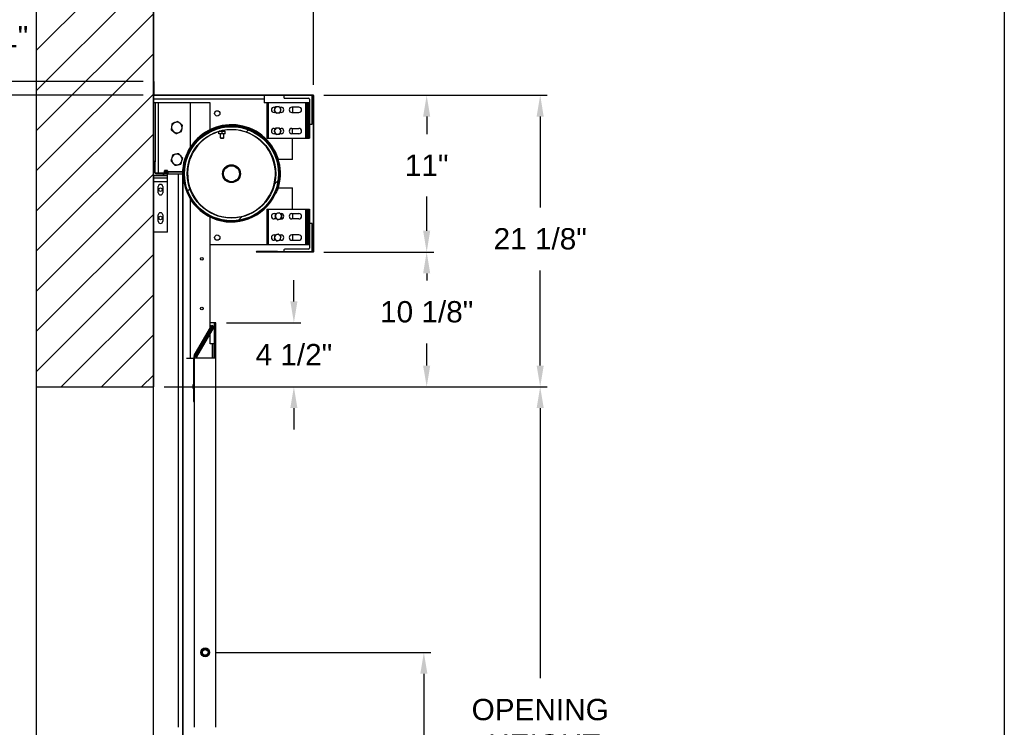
# Model space of a CAD drawing. Header units: inches. Extents: x 170 to 312, y 215 to 248.
# Tile 123 of 256: x 209.39 to 213.72, y 221.92 to 225.03. Entities that reach past the tile are written whole.
import ezdxf

# ---------------------------------------------------------------- set-up
doc = ezdxf.new("R2010")
doc.units = ezdxf.units.IN
doc.header["$LTSCALE"] = 0.25
doc.header["$MEASUREMENT"] = 0
doc.layers.add('ANNOTATIONS', color=1, linetype='Continuous')
doc.layers.add('STANDARD MOTOR RH', color=7, linetype='Continuous')
doc.styles.add('ARIAL', font='arial.ttf', dxfattribs={"height": 0.09375})
doc.dimstyles.new('STANDARD$0', dxfattribs={"dimtxt": 0.09375, "dimasz": 0.09375, "dimexe": 0.03125, "dimexo": 0.046875, "dimgap": 0.09, "dimtad": 0, "dimtih": 1, "dimtoh": 1, "dimdec": 4, "dimzin": 0, "dimdsep": 46, "dimtxsty": 'ARIAL', "dimcen": 0.09, "dimadec": 0, "dimazin": 0, "dimtfac": 1, "dimtdec": 4, "dimtofl": 0, "dimtmove": 0, "dimatfit": 1, "dimfxl": 1, "dimtolj": 1, "dimtzin": 0, "dimarcsym": 0})
pattern_1 = [(45, (204.12695, 207.31898), (-0.265165, 0.265165), []), (45, (204.30373, 207.31898), (-0.265165, 0.265165), [])]

# ---------------------------------------------------------------- blocks, each defined once
blk = doc.blocks.new('*D52')
at = {"layer": 'ANNOTATIONS', "color": 0, "lineweight": -2, "transparency": 16777216}
for p, q in [((210.7254, 224.6991), (211.2099, 224.6991)), ((211.1787, 224.6053), (211.1787, 224.5283)), ((211.1787, 224.1024), (211.1787, 224.2541)), ((210.7254, 224.0086), (211.2099, 224.0086))]:
    blk.add_line(p, q, dxfattribs=at)
at = {"layer": 'ANNOTATIONS', "color": 0, "transparency": 16777216}
for points in [[(211.163, 224.6053), (211.1943, 224.6053), (211.1787, 224.6991)], [(211.163, 224.1024), (211.1943, 224.1024), (211.1787, 224.0086)]]:
    blk.add_solid(points, dxfattribs=at)
at = {"layer": 'defpoints', "color": 0, "transparency": 16777216}
for p in [(210.6786, 224.6991), (211.1787, 224.6991), (210.6786, 224.0086)]:
    blk.add_point(p, dxfattribs=at)
at = {"layer": 'ANNOTATIONS', "color": 0, "transparency": 16777216, "insert": (211.1787, 224.3912), "char_height": 0.09375, "attachment_point": 5, "style": 'ARIAL'}
blk.add_mtext('\\A1;11"', dxfattribs=at)
blk = doc.blocks.new('*D53')
at = {"layer": 'ANNOTATIONS', "color": 0, "lineweight": -2, "transparency": 16777216}
for p, q in [((209.9754, 224.7445), (209.9754, 225.3378)), ((210.68, 224.7445), (210.68, 225.3378)), ((209.8817, 225.3066), (209.7879, 225.3066)), ((210.7738, 225.3066), (210.8675, 225.3066))]:
    blk.add_line(p, q, dxfattribs=at)
at = {"layer": 'ANNOTATIONS', "color": 0, "transparency": 16777216}
for points in [[(209.8817, 225.3222), (209.8817, 225.2909), (209.9754, 225.3066)], [(210.7738, 225.3222), (210.7738, 225.2909), (210.68, 225.3066)]]:
    blk.add_solid(points, dxfattribs=at)
at = {"layer": 'defpoints', "color": 0, "transparency": 16777216}
for p in [(209.9754, 225.3066), (209.9754, 224.6976), (210.68, 224.6976)]:
    blk.add_point(p, dxfattribs=at)
at = {"layer": 'ANNOTATIONS', "color": 0, "transparency": 16777216, "insert": (210.3291, 225.3066), "char_height": 0.09375, "attachment_point": 5, "style": 'ARIAL'}
blk.add_mtext('\\A1;11 1/4"', dxfattribs=at)
blk = doc.blocks.new('*D42')
at = {"layer": 'ANNOTATIONS', "color": 0, "lineweight": -2, "transparency": 16777216}
for p, q in [((210.594, 223.7914), (210.594, 223.8851)), ((210.2973, 223.6976), (210.6252, 223.6976)), ((210.0223, 223.4151), (210.6252, 223.4151)), ((210.594, 223.3214), (210.594, 223.2276))]:
    blk.add_line(p, q, dxfattribs=at)
at = {"layer": 'ANNOTATIONS', "color": 0, "transparency": 16777216}
for points in [[(210.5783, 223.7914), (210.6096, 223.7914), (210.594, 223.6976)], [(210.5783, 223.3214), (210.6096, 223.3214), (210.594, 223.4151)]]:
    blk.add_solid(points, dxfattribs=at)
at = {"layer": 'defpoints', "color": 0, "transparency": 16777216}
for p in [(210.2504, 223.6976), (210.594, 223.6976), (209.9754, 223.4151)]:
    blk.add_point(p, dxfattribs=at)
at = {"layer": 'ANNOTATIONS', "color": 0, "transparency": 16777216, "insert": (210.594, 223.5564), "char_height": 0.09375, "attachment_point": 5, "style": 'ARIAL'}
blk.add_mtext('\\A1;4 1/2"', dxfattribs=at)
blk = doc.blocks.new('*D43')
at = {"layer": 'ANNOTATIONS', "color": 0, "lineweight": -2, "transparency": 16777216}
for p, q in [((210.7254, 224.0086), (211.2099, 224.0086)), ((211.1787, 223.9149), (211.1787, 223.8837)), ((211.1787, 223.5089), (211.1787, 223.6067)), ((210.0223, 223.4151), (211.2099, 223.4151))]:
    blk.add_line(p, q, dxfattribs=at)
at = {"layer": 'ANNOTATIONS', "color": 0, "transparency": 16777216}
for points in [[(211.163, 223.9149), (211.1943, 223.9149), (211.1787, 224.0086)], [(211.163, 223.5089), (211.1943, 223.5089), (211.1787, 223.4151)]]:
    blk.add_solid(points, dxfattribs=at)
at = {"layer": 'defpoints', "color": 0, "transparency": 16777216}
for p in [(210.6786, 224.0086), (209.9754, 223.4151), (211.1787, 223.4151)]:
    blk.add_point(p, dxfattribs=at)
at = {"layer": 'ANNOTATIONS', "color": 0, "transparency": 16777216, "insert": (211.1787, 223.7452), "char_height": 0.09375, "attachment_point": 5, "style": 'ARIAL'}
blk.add_mtext('\\A1;10 1/8"', dxfattribs=at)
blk = doc.blocks.new('*D45')
at = {"layer": 'ANNOTATIONS', "color": 0, "lineweight": -2, "transparency": 16777216}
for p, q in [((210.2504, 222.2456), (211.1976, 222.2456)), ((211.1663, 222.1518), (211.1663, 221.5545)), ((211.1663, 220.5089), (211.1663, 221.1208)), ((210.5326, 220.4151), (211.1976, 220.4151))]:
    blk.add_line(p, q, dxfattribs=at)
at = {"layer": 'ANNOTATIONS', "color": 0, "transparency": 16777216}
for points in [[(211.1507, 222.1518), (211.1819, 222.1518), (211.1663, 222.2456)], [(211.1507, 220.5089), (211.1819, 220.5089), (211.1663, 220.4151)]]:
    blk.add_solid(points, dxfattribs=at)
at = {"layer": 'defpoints', "color": 0, "transparency": 16777216}
for p in [(210.2036, 222.2456), (211.1663, 222.2456), (210.4857, 220.4151)]:
    blk.add_point(p, dxfattribs=at)
at = {"layer": 'ANNOTATIONS', "color": 0, "transparency": 16777216, "insert": (211.1663, 221.3377), "char_height": 0.09375, "attachment_point": 5, "style": 'ARIAL'}
blk.add_mtext('\\A1;50"-55"\\PPHOTOEYE', dxfattribs=at)
blk = doc.blocks.new('*D38')
at = {"layer": 'ANNOTATIONS', "color": 0, "lineweight": -2, "transparency": 16777216}
for p, q in [((210.7254, 224.6991), (211.7097, 224.6991)), ((211.6785, 224.6053), (211.6785, 224.205)), ((211.6785, 223.5089), (211.6785, 223.928)), ((210.0223, 223.4151), (211.7097, 223.4151))]:
    blk.add_line(p, q, dxfattribs=at)
at = {"layer": 'ANNOTATIONS', "color": 0, "transparency": 16777216}
for points in [[(211.6628, 224.6053), (211.6941, 224.6053), (211.6785, 224.6991)], [(211.6628, 223.5089), (211.6941, 223.5089), (211.6785, 223.4151)]]:
    blk.add_solid(points, dxfattribs=at)
at = {"layer": 'defpoints', "color": 0, "transparency": 16777216}
for p in [(210.6786, 224.6991), (211.6785, 224.6991), (209.9754, 223.4151)]:
    blk.add_point(p, dxfattribs=at)
at = {"layer": 'ANNOTATIONS', "color": 0, "transparency": 16777216, "insert": (211.6785, 224.0665), "char_height": 0.09375, "attachment_point": 5, "style": 'ARIAL'}
blk.add_mtext('\\A1;21 1/8"', dxfattribs=at)
blk = doc.blocks.new('*D39')
at = {"layer": 'ANNOTATIONS', "color": 0, "lineweight": -2, "transparency": 16777216}
for p, q in [((209.1316, 224.8539), (209.1316, 224.9569)), ((209.1316, 224.9569), (209.2254, 224.9569)), ((209.9302, 224.7601), (209.1004, 224.7601)), ((209.93, 224.6991), (209.1004, 224.6991)), ((209.1316, 224.6053), (209.1316, 224.5116))]:
    blk.add_line(p, q, dxfattribs=at)
at = {"layer": 'ANNOTATIONS', "color": 0, "transparency": 16777216}
for points in [[(209.116, 224.8539), (209.1472, 224.8539), (209.1316, 224.7601)], [(209.116, 224.6053), (209.1472, 224.6053), (209.1316, 224.6991)]]:
    blk.add_solid(points, dxfattribs=at)
at = {"layer": 'defpoints', "color": 0, "transparency": 16777216}
for p in [(209.977, 224.7601), (209.1316, 224.6991), (209.9769, 224.6991)]:
    blk.add_point(p, dxfattribs=at)
at = {"layer": 'ANNOTATIONS', "color": 0, "transparency": 16777216, "insert": (209.3648, 224.9569), "char_height": 0.09375, "attachment_point": 5, "style": 'ARIAL'}
blk.add_mtext('\\A1;1"', dxfattribs=at)
blk = doc.blocks.new('*D57')
at = {"layer": 'ANNOTATIONS', "color": 0, "lineweight": -2, "transparency": 16777216}
for p, q in [((210.0692, 223.4151), (211.7097, 223.4151)), ((211.6785, 223.3214), (211.6785, 222.1325)), ((211.6785, 220.5089), (211.6785, 221.6977)), ((210.5795, 220.4151), (211.7097, 220.4151))]:
    blk.add_line(p, q, dxfattribs=at)
at = {"layer": 'ANNOTATIONS', "color": 0, "transparency": 16777216}
for points in [[(211.6628, 223.3214), (211.6941, 223.3214), (211.6785, 223.4151)], [(211.6628, 220.5089), (211.6941, 220.5089), (211.6785, 220.4151)]]:
    blk.add_solid(points, dxfattribs=at)
at = {"layer": 'defpoints', "color": 0, "transparency": 16777216}
for p in [(210.0223, 223.4151), (211.6785, 223.4151), (210.5326, 220.4151)]:
    blk.add_point(p, dxfattribs=at)
at = {"layer": 'ANNOTATIONS', "color": 0, "transparency": 16777216, "insert": (211.6785, 221.9151), "char_height": 0.09375, "attachment_point": 5, "style": 'ARIAL'}
blk.add_mtext('\\A1;OPENING\\P HEIGHT', dxfattribs=at)

msp = doc.modelspace()

# ---------------------------------------------------------------- hatches: boundary and pattern name
at = {"layer": 'STANDARD MOTOR RH'}
h = msp.add_hatch(dxfattribs=at)
h.set_pattern_fill('ANSI31', color=256, style=0)
h.set_pattern_definition([(45, (25.23103, 14.50444), (-0.08838835, 0.08838835), [])])
edge = h.paths.add_edge_path()
edge.add_line((209.45982, 226.02602), (209.45982, 223.41511))
edge.add_line((209.45982, 223.41511), (209.97545, 223.41511))
edge.add_line((209.97545, 226.02602), (209.97545, 223.41511))
edge = h.paths.add_edge_path()
edge.add_line((209.41344, 226.02602), (209.70054, 226.02602))
edge.add_line((209.70054, 226.02602), (209.70054, 225.95732))
edge.add_line((209.70054, 225.95732), (209.73895, 226.09068))
edge.add_line((209.73895, 226.09068), (209.73895, 226.02602))
edge.add_line((209.73895, 226.02602), (210.03415, 226.02602))
h = msp.add_hatch(dxfattribs=at)
h.set_pattern_fill('ANSI32', color=256, style=0)
h.set_pattern_definition(pattern_1)
edge = h.paths.add_edge_path(flags=0)
edge.add_line((209.97717, 224.75851), (209.97717, 224.70543))
edge.add_line((209.97717, 224.70543), (209.97864, 224.70543))
edge.add_line((209.97864, 224.70543), (209.97864, 224.75851))
edge.add_arc((209.97705, 224.75851), 0.0016, 0, 180)
edge.add_line((209.97545, 224.75851), (209.97545, 224.69909))
edge.add_arc((209.97692, 224.69909), 0.00147, 180, 270)
edge.add_line((209.97692, 224.69761), (210.67857, 224.69761))
edge.add_line((210.67857, 224.69761), (210.67857, 224.01011))
edge.add_line((210.67857, 224.01011), (210.43017, 224.01011))
edge.add_arc((210.43017, 224.01024), 0.000123, 90, 270, ccw=False)
edge.add_line((210.43017, 224.01036), (210.52232, 224.01036))
edge.add_line((210.52232, 224.01036), (210.52232, 224.01183))
edge.add_line((210.52232, 224.01183), (210.43017, 224.01183))
edge.add_arc((210.43017, 224.01024), 0.0016, 90, 270)
edge.add_line((210.43017, 224.00864), (210.67857, 224.00864))
edge.add_arc((210.67857, 224.01011), 0.00147, 270, 360)
edge.add_line((210.68005, 224.01011), (210.68005, 224.69761))
edge.add_arc((210.67857, 224.69761), 0.00147, 0, 90)
edge.add_line((210.67857, 224.69909), (209.97692, 224.69909))
edge.add_line((209.97692, 224.69909), (209.97692, 224.75851))
edge.add_arc((209.97705, 224.75851), 0.000123, 0, 180, ccw=False)
h = msp.add_hatch(dxfattribs=at)
h.set_pattern_fill('ANSI32', color=256, style=0)
h.set_pattern_definition(pattern_1)
edge = h.paths.add_edge_path(flags=0)
edge.add_arc((210.3192, 224.35386), 0.20703, 0, 360)
edge = h.paths.add_edge_path(flags=0)
edge.add_arc((210.3192, 224.35386), 0.19531, 0, 360)
h = msp.add_hatch(dxfattribs=at)
h.set_pattern_fill('ANSI32', color=256, style=0)
h.set_pattern_definition(pattern_1)
edge = h.paths.add_edge_path(flags=0)
edge.add_line((209.97545, 224.40855), (209.97545, 224.34605))
edge.add_line((209.97545, 224.34605), (210.03795, 224.34605))
edge.add_line((210.03795, 224.34605), (210.03795, 224.34996))
edge.add_arc((210.03404, 224.34996), 0.00391, 0, 90)
edge.add_line((210.03404, 224.35386), (209.98717, 224.35386))
edge.add_arc((209.98717, 224.35777), 0.00391, 180, 270, ccw=False)
edge.add_line((209.98326, 224.35777), (209.98326, 224.40464))
edge.add_arc((209.97935, 224.40464), 0.00391, 0, 90)
edge.add_line((209.97935, 224.40855), (209.97545, 224.40855))
h = msp.add_hatch(dxfattribs=at)
h.set_pattern_fill('ANSI38', color=256, style=0)
h.set_pattern_definition([(45, (204.12695, 207.31898), (-0.08838835, 0.08838835), []), (135, (204.12695, 207.31898), (-0.265165, 0.08838835), [0.3125, -0.1875])])
edge = h.paths.add_edge_path(flags=0)
edge.add_arc((210.0267, 224.36511), 0.000313, 90, 180, ccw=False)
edge.add_line((210.0267, 224.36543), (210.03482, 224.36543))
edge.add_arc((210.03482, 224.36511), 0.000313, 0, 90, ccw=False)
edge.add_line((210.03514, 224.36511), (210.03514, 224.36386))
edge.add_arc((210.03545, 224.36386), 0.000313, 180, 270)
edge.add_line((210.03545, 224.36355), (210.03764, 224.36355))
edge.add_arc((210.03764, 224.36386), 0.000313, 270, 360)
edge.add_line((210.03795, 224.36386), (210.03795, 224.36793))
edge.add_arc((210.03764, 224.36793), 0.000313, 0, 90)
edge.add_line((210.03764, 224.36824), (210.02389, 224.36824))
edge.add_arc((210.02389, 224.36793), 0.000313, 90, 180)
edge.add_line((210.02357, 224.36793), (210.02357, 224.35699))
edge.add_arc((210.02326, 224.35699), 0.000313, 270, 360, ccw=False)
edge.add_line((210.02326, 224.35668), (209.98514, 224.35668))
edge.add_arc((209.98514, 224.35636), 0.000313, 90, 180)
edge.add_line((209.98482, 224.35636), (209.98482, 224.35418))
edge.add_arc((209.98514, 224.35418), 0.000313, 180, 270)
edge.add_line((209.98514, 224.35386), (210.03764, 224.35386))
edge.add_arc((210.03764, 224.35418), 0.000313, 270, 360)
edge.add_line((210.03795, 224.35418), (210.03795, 224.35824))
edge.add_arc((210.03764, 224.35824), 0.000313, 0, 90)
edge.add_line((210.03764, 224.35855), (210.03545, 224.35855))
edge.add_arc((210.03545, 224.35824), 0.000313, 90, 180)
edge.add_line((210.03514, 224.35824), (210.03514, 224.35699))
edge.add_arc((210.03482, 224.35699), 0.000313, 270, 360, ccw=False)
edge.add_line((210.03482, 224.35668), (210.0267, 224.35668))
edge.add_arc((210.0267, 224.35699), 0.000313, 180, 270, ccw=False)
edge.add_line((210.02639, 224.35699), (210.02639, 224.36511))
h = msp.add_hatch(dxfattribs=at)
h.set_pattern_fill('ANSI31', color=256, style=0)
h.set_pattern_definition([(45, (204.12695, 207.31898), (-0.08838835, 0.08838835), [])])
edge = h.paths.add_edge_path(flags=0)
edge.add_line((210.10241, 224.36068), (210.02639, 224.36084))
edge.add_line((210.02639, 224.36084), (210.02639, 224.36122))
edge.add_line((210.02639, 224.36122), (210.10241, 224.36106))
edge.add_line((210.10241, 224.36106), (210.10241, 224.36106))
edge.add_line((210.10241, 224.36106), (210.02639, 224.36123))
edge.add_line((210.02639, 224.36123), (210.02639, 224.36142))
edge.add_line((210.02639, 224.36142), (210.10242, 224.36139))
edge.add_line((210.10242, 224.36139), (210.10242, 224.3614))
edge.add_line((210.10242, 224.3614), (210.02639, 224.36143))
edge.add_line((210.02639, 224.36143), (210.02639, 224.36165))
edge.add_line((210.02639, 224.36165), (210.10242, 224.36179))
edge.add_line((210.10242, 224.36179), (210.10242, 224.3618))
edge.add_line((210.10242, 224.3618), (210.02639, 224.36166))
edge.add_line((210.02639, 224.36166), (210.02639, 224.36192))
edge.add_line((210.02639, 224.36192), (210.10242, 224.36227))
edge.add_line((210.10242, 224.36227), (210.10242, 224.36227))
edge.add_line((210.10242, 224.36227), (210.02639, 224.36192))
edge.add_line((210.02639, 224.36192), (210.0264, 224.36536))
edge.add_line((210.0264, 224.36536), (210.03992, 224.3637))
edge.add_line((210.03992, 224.3637), (210.04015, 224.36557))
edge.add_line((210.04015, 224.36557), (210.02523, 224.36739))
edge.add_arc((210.02515, 224.36677), 0.000625, 83.03379, 179.87656)
edge.add_line((210.02453, 224.36677), (210.0245, 224.35568))
edge.add_arc((210.02513, 224.35568), 0.000625, 179.87656, 276.71933)
edge.add_line((210.0252, 224.35506), (210.04013, 224.35682))
edge.add_line((210.04013, 224.35682), (210.03991, 224.35868))
edge.add_line((210.03991, 224.35868), (210.02638, 224.35708))
edge.add_line((210.02638, 224.35708), (210.02639, 224.36018))
edge.add_line((210.02639, 224.36018), (210.10241, 224.35983))
edge.add_line((210.10241, 224.35983), (210.10241, 224.35984))
edge.add_line((210.10241, 224.35984), (210.02639, 224.36018))
edge.add_line((210.02639, 224.36018), (210.02639, 224.36038))
edge.add_line((210.02639, 224.36038), (210.10241, 224.36022))
edge.add_line((210.10241, 224.36022), (210.10241, 224.36022))
edge.add_line((210.10241, 224.36022), (210.02639, 224.36039))
edge.add_line((210.02639, 224.36039), (210.02639, 224.36084))
edge.add_line((210.02639, 224.36084), (210.10241, 224.36067))
edge.add_line((210.10241, 224.36067), (210.10241, 224.36068))

# ---------------------------------------------------------------- linework, layer by layer
at = {"layer": 'ANNOTATIONS', "transparency": 16777216}
msp.add_line((210.02232, 223.41511), (211.70971, 223.41511), dxfattribs=at)
at = {"layer": 'defpoints'}
msp.add_lwpolyline([(213.72204, 214.75854), (194.25216, 214.75854), (194.25216, 227.49365), (213.72204, 227.49365)], close=True, dxfattribs=at)
at = {"layer": 'STANDARD MOTOR RH'}
for p, q in [((209.45982, 226.02602), (209.45982, 220.41511)), ((209.45982, 226.02602), (209.45982, 223.41511)), ((209.97545, 220.41511), (209.97545, 226.02602)), ((209.97545, 226.02602), (209.97545, 223.41511)), ((209.97692, 224.75851), (209.97692, 224.69909)), ((209.97717, 224.70543), (209.97717, 224.75851)), ((209.97864, 224.70543), (209.97864, 224.75851)), ((209.97717, 224.70543), (209.97864, 224.70543)), ((210.67857, 224.69761), (209.97545, 224.69761)), ((210.46295, 224.68199), (209.97545, 224.68199)), ((210.22501, 224.66636), (209.97545, 224.66636)), ((210.68005, 224.69909), (209.97602, 224.69909)), ((209.98289, 224.66636), (209.98289, 224.40631)), ((209.99851, 224.35668), (209.99851, 224.66636)), ((210.13914, 224.4727), (210.13914, 224.66636)), ((210.22501, 224.54796), (210.22501, 224.66636)), ((210.46295, 224.69761), (210.46295, 224.66636)), ((210.66295, 224.66636), (210.46295, 224.66636)), ((210.47545, 224.66636), (210.47545, 224.51011)), ((210.48131, 224.66636), (210.48131, 224.51011)), ((210.54967, 224.69761), (210.54967, 224.6898)), ((210.55357, 224.68589), (210.65904, 224.68589)), ((210.64537, 224.66636), (210.64537, 224.51011)), ((210.65123, 224.66636), (210.65123, 224.51011)), ((210.65709, 224.66636), (210.65709, 224.51011)), ((210.66295, 224.68199), (210.66295, 224.51011)), ((210.67467, 224.57261), (210.67467, 224.69761)), ((210.67857, 224.69761), (210.67857, 224.01011)), ((210.68005, 224.69761), (210.68005, 224.01011)), ((210.5067, 224.64683), (210.51249, 224.64683)), ((210.51397, 224.62339), (210.5067, 224.62339)), ((210.51292, 224.64782), (210.50977, 224.64057)), ((210.5106, 224.64249), (210.5106, 224.64683)), ((210.51602, 224.62062), (210.52387, 224.62151)), ((210.52863, 224.64961), (210.52078, 224.64871)), ((210.53068, 224.64683), (210.53795, 224.64683)), ((210.53404, 224.64413), (210.53166, 224.64551)), ((210.53172, 224.62241), (210.53487, 224.62965)), ((210.53795, 224.62339), (210.53215, 224.62339)), ((210.53404, 224.64683), (210.53404, 224.64229)), ((210.61607, 224.64683), (210.58482, 224.64683)), ((210.58482, 224.62339), (210.61607, 224.62339)), ((210.58795, 224.64683), (210.58795, 224.62339)), ((210.66685, 224.57261), (210.67467, 224.57261)), ((210.22501, 224.54448), (210.22501, 224.54522)), ((210.22501, 224.54099), (210.22501, 224.54173)), ((210.26391, 224.54017), (210.27076, 224.54139)), ((210.26391, 224.52964), (210.26391, 224.54017)), ((210.29129, 224.52964), (210.26391, 224.52964)), ((210.29129, 224.54139), (210.26462, 224.54139)), ((210.26979, 224.52964), (210.26979, 224.51197)), ((210.2776, 224.54017), (210.28444, 224.54139)), ((210.2776, 224.52964), (210.2776, 224.54017)), ((210.28541, 224.51197), (210.28541, 224.52964)), ((210.29129, 224.52964), (210.29129, 224.54017)), ((210.31118, 224.549), (210.31118, 224.54901)), ((210.50656, 224.54028), (210.51097, 224.53372)), ((210.5067, 224.55308), (210.51282, 224.55308)), ((210.51371, 224.52964), (210.5067, 224.52964)), ((210.51538, 224.52717), (210.52326, 224.52771)), ((210.52927, 224.55556), (210.52139, 224.55502)), ((210.53094, 224.55308), (210.53795, 224.55308)), ((210.53795, 224.52964), (210.53183, 224.52964)), ((210.53809, 224.54244), (210.53368, 224.549)), ((210.58482, 224.55308), (210.61607, 224.55308)), ((210.61607, 224.52964), (210.58482, 224.52964)), ((210.58795, 224.52964), (210.58795, 224.55308)), ((210.22501, 224.52275), (210.22501, 224.52496)), ((210.26979, 224.51197), (210.27165, 224.51011)), ((210.26979, 224.51197), (210.28541, 224.51197)), ((210.27165, 224.51011), (210.28355, 224.51011)), ((210.28355, 224.51011), (210.28541, 224.51197)), ((210.47545, 224.51011), (210.66295, 224.51011)), ((210.58795, 224.41636), (210.58795, 224.51011)), ((210.13914, 224.46693), (210.13914, 224.46817)), ((210.13914, 224.46093), (210.13914, 224.46223)), ((209.97935, 224.40855), (209.97545, 224.40855)), ((209.98326, 224.35777), (209.98326, 224.40464)), ((210.13914, 224.42437), (210.13914, 224.42952)), ((210.50424, 224.41636), (210.50219, 224.41636)), ((210.51985, 224.41636), (210.51915, 224.41636)), ((210.52312, 224.41636), (210.52242, 224.41636)), ((210.58795, 224.41636), (210.52569, 224.41636)), ((209.98482, 224.35636), (209.98482, 224.35418)), ((210.02326, 224.35668), (209.98514, 224.35668)), ((210.02357, 224.36793), (210.02357, 224.35699)), ((210.03764, 224.36824), (210.02389, 224.36824)), ((210.0245, 224.35568), (210.02453, 224.36677)), ((210.04013, 224.35682), (210.0252, 224.35506)), ((210.02523, 224.36739), (210.04015, 224.36557)), ((210.02638, 224.35708), (210.02639, 224.36018)), ((210.03991, 224.35868), (210.02638, 224.35708)), ((210.02639, 224.36192), (210.0264, 224.36536)), ((210.02639, 224.36511), (210.02639, 224.35699)), ((210.10242, 224.36227), (210.02639, 224.36192)), ((210.10242, 224.36227), (210.02639, 224.36192)), ((210.02639, 224.36166), (210.02639, 224.36192)), ((210.10242, 224.3618), (210.02639, 224.36166)), ((210.10242, 224.36179), (210.02639, 224.36165)), ((210.02639, 224.36143), (210.02639, 224.36165)), ((210.10242, 224.3614), (210.02639, 224.36143)), ((210.10242, 224.36139), (210.02639, 224.36142)), ((210.02639, 224.36123), (210.02639, 224.36142)), ((210.10241, 224.36106), (210.02639, 224.36123)), ((210.10241, 224.36106), (210.02639, 224.36122)), ((210.02639, 224.36084), (210.02639, 224.36122)), ((210.10241, 224.36067), (210.02639, 224.36084)), ((210.02639, 224.36039), (210.02639, 224.36084)), ((210.10241, 224.36068), (210.02639, 224.36084)), ((210.10241, 224.36022), (210.02639, 224.36039)), ((210.10241, 224.36022), (210.02639, 224.36038)), ((210.02639, 224.36018), (210.02639, 224.36038)), ((210.10241, 224.35984), (210.02639, 224.36018)), ((210.10241, 224.35983), (210.02639, 224.36018)), ((210.0264, 224.36536), (210.03992, 224.3637)), ((210.03482, 224.36543), (210.0267, 224.36543)), ((210.0267, 224.35668), (210.03482, 224.35668)), ((210.03514, 224.36386), (210.03514, 224.36511)), ((210.03514, 224.35699), (210.03514, 224.35824)), ((210.03764, 224.36355), (210.03545, 224.36355)), ((210.03545, 224.35855), (210.03764, 224.35855)), ((210.03795, 224.36386), (210.03795, 224.36793)), ((210.03795, 224.35418), (210.03795, 224.35824)), ((210.04013, 224.35682), (210.03991, 224.35868)), ((210.03992, 224.3637), (210.04015, 224.36557)), ((210.10241, 224.36106), (210.10241, 224.36106)), ((210.10241, 224.36068), (210.10241, 224.36067)), ((210.10241, 224.36022), (210.10241, 224.36022)), ((210.10241, 224.35984), (210.10241, 224.35983)), ((210.10242, 224.36227), (210.10242, 224.36227)), ((210.10242, 224.3618), (210.10242, 224.36179)), ((210.10242, 224.3614), (210.10242, 224.36139)), ((209.97545, 224.34605), (210.03795, 224.34605)), ((210.03795, 224.33433), (209.97545, 224.33433)), ((210.03795, 224.31871), (209.97545, 224.31871)), ((209.98514, 224.35386), (210.10346, 224.35386)), ((210.03795, 224.09605), (210.03795, 224.34996)), ((210.08482, 224.35386), (210.08482, 221.91636)), ((210.10346, 224.35386), (210.10346, 220.71315)), ((210.10592, 220.71315), (210.10592, 224.35386)), ((210.10592, 224.35386), (210.10658, 224.35386)), ((210.10904, 224.35386), (210.10971, 224.35386)), ((210.12389, 224.35386), (210.12582, 224.35386)), ((209.99693, 224.26988), (209.99693, 224.29722)), ((210.01414, 224.28594), (210.01414, 224.28116)), ((210.01646, 224.29722), (210.01646, 224.26988)), ((210.13906, 224.27839), (210.13906, 224.28356)), ((210.13914, 224.2782), (210.13914, 224.28335)), ((210.50219, 224.29136), (210.50424, 224.29136)), ((210.51425, 224.28446), (210.51657, 224.28363)), ((210.51915, 224.29136), (210.51985, 224.29136)), ((210.52242, 224.29136), (210.52312, 224.29136)), ((210.52569, 224.29136), (210.58795, 224.29136)), ((210.58795, 224.19761), (210.58795, 224.29136)), ((210.13906, 224.24563), (210.13906, 224.24692)), ((210.13906, 223.54136), (210.13906, 224.24092)), ((210.13914, 224.2455), (210.13914, 224.24679)), ((210.13914, 224.02574), (210.13914, 224.2408)), ((210.22501, 224.18276), (210.22501, 224.18498)), ((210.47545, 224.19761), (210.47545, 224.04136)), ((210.47545, 224.19761), (210.66295, 224.19761)), ((210.48131, 224.19761), (210.48131, 224.04136)), ((210.53037, 224.18161), (210.52273, 224.1796)), ((210.64537, 224.19761), (210.64537, 224.04136)), ((210.65123, 224.19761), (210.65123, 224.04136)), ((210.65709, 224.19761), (210.65709, 224.04136)), ((210.66295, 224.19761), (210.66295, 224.02574)), ((209.99693, 224.14488), (209.99693, 224.17222)), ((210.01414, 224.16094), (210.01414, 224.15616)), ((210.01646, 224.17222), (210.01646, 224.14488)), ((210.22501, 224.16599), (210.22501, 224.16674)), ((210.22501, 223.67322), (210.22501, 224.16325)), ((210.32722, 224.15872), (210.32722, 224.15871)), ((210.5067, 224.17808), (210.517, 224.17808)), ((210.51858, 224.15464), (210.5067, 224.15464)), ((210.51509, 224.17758), (210.51302, 224.16995)), ((210.51331, 224.17349), (210.51304, 224.17126)), ((210.52209, 224.15111), (210.52973, 224.15313)), ((210.53388, 224.17808), (210.53795, 224.17808)), ((210.54074, 224.17258), (210.53531, 224.17664)), ((210.53737, 224.15515), (210.53944, 224.16277)), ((210.53962, 224.16323), (210.53887, 224.15691)), ((210.54074, 224.17258), (210.54059, 224.17133)), ((210.58482, 224.17808), (210.61607, 224.17808)), ((210.61607, 224.15464), (210.58482, 224.15464)), ((210.58795, 224.17808), (210.58795, 224.15464)), ((210.03795, 224.09605), (209.97545, 224.09605)), ((210.67467, 224.13511), (210.66685, 224.13511)), ((210.67467, 224.01011), (210.67467, 224.13511)), ((210.5067, 224.08433), (210.51309, 224.08433)), ((210.51467, 224.06089), (210.5067, 224.06089)), ((210.51119, 224.08383), (210.50911, 224.0762)), ((210.51818, 224.05736), (210.52582, 224.05938)), ((210.52647, 224.08786), (210.51883, 224.08585)), ((210.52998, 224.08433), (210.53795, 224.08433)), ((210.53795, 224.06089), (210.53155, 224.06089)), ((210.53346, 224.0614), (210.53553, 224.06902)), ((210.61607, 224.08433), (210.58482, 224.08433)), ((210.58482, 224.06089), (210.61607, 224.06089)), ((210.58795, 224.08433), (210.58795, 224.06089)), ((210.13906, 224.02574), (210.13914, 224.02574)), ((210.22501, 224.04136), (210.66295, 224.04136)), ((210.52232, 224.01183), (210.43017, 224.01183)), ((210.52232, 224.01036), (210.43017, 224.01036)), ((210.67857, 224.01011), (210.43017, 224.01011)), ((210.67857, 224.00864), (210.43017, 224.00864)), ((210.52232, 224.01036), (210.52232, 224.01183)), ((210.54967, 224.01793), (210.54967, 224.01011)), ((210.65904, 224.02183), (210.55357, 224.02183)), ((210.1553, 223.55249), (210.2326, 223.68636)), ((210.23639, 223.68418), (210.15909, 223.5503)), ((210.24283, 223.68046), (210.16553, 223.54658)), ((210.25045, 223.69761), (210.22501, 223.69761)), ((210.2326, 223.68636), (210.24283, 223.68046)), ((210.24301, 223.69761), (210.24301, 223.54136)), ((210.25045, 221.91636), (210.25045, 223.69761)), ((210.22501, 223.60386), (210.22501, 223.6496)), ((210.24289, 223.60386), (210.22501, 223.60386)), ((210.23545, 223.54136), (210.23545, 223.60386)), ((210.24289, 223.54136), (210.24289, 223.60386)), ((210.24301, 223.58043), (210.24289, 223.58043)), ((210.12074, 223.54136), (210.15232, 223.54136)), ((210.15232, 223.54136), (210.15232, 223.35017)), ((210.1567, 223.53884), (210.15232, 223.54136)), ((210.1567, 221.91636), (210.1567, 223.54136)), ((210.25045, 223.54136), (210.1567, 223.54136)), ((210.16553, 223.54658), (210.15909, 223.5503)), ((210.24289, 223.5648), (210.24301, 223.5648)), ((209.45982, 223.41511), (209.97545, 223.41511)), ((210.15232, 223.35017), (210.1567, 223.35017))]:
    msp.add_line(p, q, dxfattribs=at)
for centre, radius in [((210.2567, 224.61949), 0.01172), ((210.3192, 224.35386), 0.20703), ((210.3192, 224.35386), 0.19531), ((210.3192, 224.35386), 0.03938), ((210.3192, 224.35386), 0.03906), ((210.3192, 224.35386), 0.03516), ((210.0067, 224.28355), 0.00781), ((210.0067, 224.15855), 0.00781), ((210.2567, 224.07261), 0.01172), ((210.18857, 223.97886), 0.006), ((210.18857, 223.76011), 0.006), ((210.20357, 222.24559), 0.01956), ((210.20357, 222.24559), 0.01608), ((210.20357, 222.24559), 0.0126)]:
    msp.add_circle(centre, radius, dxfattribs=at)
for centre, radius, start, end in [((209.97705, 224.75851), 0.0016, 0, 180), ((209.97705, 224.75851), 0.000123, 0, 180), ((209.97692, 224.69909), 0.00147, 180, 270), ((210.55357, 224.6898), 0.00391, 180, 270), ((210.65904, 224.68199), 0.00391, 0, 90), ((210.67857, 224.69761), 0.00148, 0, 90), ((210.5067, 224.63511), 0.01172, 90, 270), ((210.52232, 224.63511), 0.01369, 336.49308, 216.49306), ((210.52232, 224.63511), 0.01369, 216.49308, 336.49307), ((210.53795, 224.63511), 0.01172, 270, 90), ((210.58482, 224.63511), 0.01172, 90, 270), ((210.61607, 224.63511), 0.01172, 270, 90), ((210.0785, 224.55699), 0.02344, 112.17538, 52.17535), ((210.0785, 224.55699), 0.02344, 52.17538, 112.17538), ((210.66685, 224.57652), 0.00391, 180, 270), ((210.3192, 224.35386), 0.21574, 340.98662, 180), ((210.3192, 224.35386), 0.21328, 340.98662, 180), ((210.3192, 224.35386), 0.21262, 340.50165, 335.16914), ((210.3192, 224.35386), 0.21016, 340.50165, 335.16914), ((210.3192, 224.35386), 0.20949, 340.41338, 334.35562), ((210.3192, 224.35386), 0.19338, 106.6127, 104.1216), ((210.5067, 224.54136), 0.01172, 90, 270), ((210.52232, 224.54136), 0.01369, 33.92099, 333.92101), ((210.52232, 224.54136), 0.01369, 333.92099, 33.92099), ((210.53795, 224.54136), 0.01172, 270, 90), ((210.58482, 224.54136), 0.01172, 90, 270), ((210.61607, 224.54136), 0.01172, 270, 90), ((209.97935, 224.40464), 0.00391, 0, 90), ((210.0785, 224.41636), 0.02344, 101.47417, 41.47416), ((210.0785, 224.41636), 0.02344, 41.47417, 101.47417), ((209.98717, 224.35777), 0.00391, 180, 270), ((209.98514, 224.35636), 0.000313, 90, 180), ((209.98514, 224.35418), 0.000313, 180, 270), ((210.02326, 224.35699), 0.000313, 270, 0), ((210.02389, 224.36793), 0.000312, 90, 180), ((210.02513, 224.35568), 0.000625, 179.87656, 276.71933), ((210.02515, 224.36677), 0.000625, 83.03379, 179.87656), ((210.0267, 224.36511), 0.000312, 90, 180), ((210.0267, 224.35699), 0.000312, 180, 270), ((210.03482, 224.36511), 0.000313, 0, 90), ((210.03482, 224.35699), 0.000313, 270, 0), ((210.03545, 224.36386), 0.000312, 180, 270), ((210.03545, 224.35824), 0.000313, 90, 180), ((210.03764, 224.36793), 0.000312, 0, 90), ((210.03764, 224.36386), 0.000312, 270, 0), ((210.03764, 224.35824), 0.000313, 0, 90), ((210.03764, 224.35418), 0.000313, 270, 0), ((210.03404, 224.34996), 0.00391, 0, 90), ((210.0067, 224.29722), 0.00977, 0, 180), ((210.0067, 224.26988), 0.00977, 180, 0), ((210.61678, 224.211), 0.12307, 144.32544, 154.35562), ((210.61678, 224.211), 0.12061, 144.32544, 154.35562), ((210.60741, 224.2205), 0.10742, 144.16123, 155.16914), ((210.60741, 224.2205), 0.10496, 144.16123, 155.16914), ((210.51373, 224.28498), 0.00379, 324.32544, 340.50165), ((210.51373, 224.28498), 0.00625, 324.32544, 340.50165), ((210.51726, 224.28561), 0.00379, 324.16123, 340.98662), ((210.51726, 224.28561), 0.00625, 324.16123, 340.98662), ((210.0067, 224.17222), 0.00977, 0, 180), ((210.0067, 224.14488), 0.00977, 180, 0), ((210.5067, 224.16636), 0.01172, 90, 270), ((210.52232, 224.16636), 0.01172, 132.79209, 195.54331), ((210.52232, 224.16636), 0.01172, 205.47549, 245.22409), ((210.52623, 224.16636), 0.01369, 164.8004, 344.80039), ((210.52623, 224.16636), 0.01369, 344.8004, 164.80041), ((210.53795, 224.16636), 0.01172, 270, 90), ((210.58482, 224.16636), 0.01172, 90, 270), ((210.61607, 224.16636), 0.01172, 270, 90), ((210.66685, 224.13121), 0.00391, 90, 180), ((210.5067, 224.07261), 0.01172, 90, 270), ((210.52232, 224.07261), 0.01369, 344.8004, 224.80037), ((210.52232, 224.07261), 0.01369, 224.8004, 344.80039), ((210.53795, 224.07261), 0.01172, 270, 90), ((210.58482, 224.07261), 0.01172, 90, 270), ((210.61607, 224.07261), 0.01172, 270, 90), ((210.43017, 224.01024), 0.0016, 90, 270), ((210.43017, 224.01024), 0.000123, 90, 270), ((210.55357, 224.01793), 0.00391, 90, 180), ((210.65904, 224.02574), 0.00391, 270, 0), ((210.67857, 224.01011), 0.00148, 270, 0), ((210.17457, 223.54136), 0.02225, 150, 180), ((210.17457, 223.54136), 0.01788, 150, 180), ((210.17457, 223.54136), 0.01044, 150, 180), ((210.16876, 223.41636), 0.02019, 144.51066, 215.48934)]:
    msp.add_arc(centre, radius, start, end, dxfattribs=at)
for points, knots in [([(210.50977, 224.64057), (210.5097, 224.6404), (210.50863, 224.63795), (210.50759, 224.63556), (210.50662, 224.63333)], [0, 0, 0, 0, 0.0702068, 1, 1, 1, 1]), ([(210.50662, 224.63333), (210.50693, 224.63291), (210.50846, 224.63084), (210.51005, 224.62869), (210.51132, 224.62697)], [0, 0, 0, 0, 0.203201, 1, 1, 1, 1]), ([(210.51132, 224.62697), (210.51168, 224.62649), (210.51327, 224.62434), (210.51482, 224.62224), (210.51602, 224.62062)], [0, 0, 0, 0, 0.22572831, 1, 1, 1, 1]), ([(210.52078, 224.64871), (210.52059, 224.64869), (210.51794, 224.64839), (210.51534, 224.64809), (210.51292, 224.64782)], [0, 0, 0, 0, 0.0702068, 1, 1, 1, 1]), ([(210.52387, 224.62151), (210.52406, 224.62153), (210.52671, 224.62184), (210.52931, 224.62213), (210.53172, 224.62241)], [0, 0, 0, 0, 0.0702068, 1, 1, 1, 1]), ([(210.53333, 224.64325), (210.53206, 224.64497), (210.53047, 224.64712), (210.52894, 224.64919), (210.52863, 224.64961)], [0, 0, 0, 0, 0.796799, 1, 1, 1, 1]), ([(210.53803, 224.6369), (210.53683, 224.63852), (210.53528, 224.64062), (210.53369, 224.64277), (210.53333, 224.64325)], [0, 0, 0, 0, 0.7742717, 1, 1, 1, 1]), ([(210.53487, 224.62965), (210.53495, 224.62983), (210.53601, 224.63227), (210.53706, 224.63467), (210.53803, 224.6369)], [0, 0, 0, 0, 0.0702068, 1, 1, 1, 1]), ([(210.05712, 224.57358), (210.05698, 224.57258), (210.05638, 224.56822), (210.05576, 224.56368), (210.05528, 224.56018)], [0, 0, 0, 0, 0.2293621, 1, 1, 1, 1]), ([(210.06965, 224.57869), (210.06935, 224.57857), (210.0671, 224.57765), (210.06286, 224.57593), (210.05904, 224.57437), (210.05712, 224.57358)], [0, 0, 0, 0, 0.0700919, 0.5307854, 1, 1, 1, 1]), ([(210.08218, 224.5838), (210.08014, 224.58297), (210.07604, 224.5813), (210.07179, 224.57956), (210.06965, 224.57869)], [0, 0, 0, 0, 0.495458, 1, 1, 1, 1]), ([(210.09287, 224.5755), (210.09261, 224.5757), (210.0907, 224.57719), (210.08708, 224.58), (210.08382, 224.58252), (210.08218, 224.5838)], [0, 0, 0, 0, 0.07009191, 0.5307854, 1, 1, 1, 1]), ([(210.10356, 224.5672), (210.10182, 224.56855), (210.09832, 224.57127), (210.0947, 224.57408), (210.09287, 224.5755)], [0, 0, 0, 0, 0.495458, 1, 1, 1, 1]), ([(210.05528, 224.56018), (210.05512, 224.55906), (210.0545, 224.55452), (210.05389, 224.5501), (210.05343, 224.54677)], [0, 0, 0, 0, 0.2463063, 1, 1, 1, 1]), ([(210.05343, 224.54677), (210.05517, 224.54543), (210.05867, 224.54271), (210.06229, 224.53989), (210.06412, 224.53847)], [0, 0, 0, 0, 0.495458, 1, 1, 1, 1]), ([(210.06412, 224.53847), (210.06438, 224.53828), (210.06629, 224.53679), (210.06991, 224.53398), (210.07317, 224.53145), (210.07481, 224.53018)], [0, 0, 0, 0, 0.0700919, 0.5307854, 1, 1, 1, 1]), ([(210.07481, 224.53018), (210.07685, 224.53101), (210.08095, 224.53268), (210.0852, 224.53441), (210.08734, 224.53528)], [0, 0, 0, 0, 0.495458, 1, 1, 1, 1]), ([(210.08734, 224.53528), (210.08764, 224.5354), (210.08989, 224.53632), (210.09413, 224.53805), (210.09795, 224.53961), (210.09987, 224.54039)], [0, 0, 0, 0, 0.0700919, 0.5307854, 1, 1, 1, 1]), ([(210.09987, 224.54039), (210.10033, 224.54372), (210.10094, 224.54814), (210.10156, 224.55268), (210.10171, 224.5538)], [0, 0, 0, 0, 0.7536937, 1, 1, 1, 1]), ([(210.10171, 224.5538), (210.1022, 224.5573), (210.10282, 224.56183), (210.10342, 224.5662), (210.10356, 224.5672)], [0, 0, 0, 0, 0.7706379, 1, 1, 1, 1]), ([(210.27076, 224.54139), (210.27092, 224.54139), (210.27323, 224.54138), (210.27549, 224.54075), (210.2776, 224.54017)], [0, 0, 0, 0, 0.0702068, 1, 1, 1, 1]), ([(210.28444, 224.54139), (210.28461, 224.54139), (210.28692, 224.54138), (210.28918, 224.54075), (210.29129, 224.54017)], [0, 0, 0, 0, 0.0702068, 1, 1, 1, 1]), ([(210.29129, 224.54017), (210.29129, 224.54032), (210.29129, 224.54104), (210.29129, 224.54124), (210.29129, 224.54139)], [0, 0, 0, 0, 0.20320098, 1, 1, 1, 1]), ([(210.51003, 224.54738), (210.50976, 224.54684), (210.50859, 224.54444), (210.50744, 224.54209), (210.50656, 224.54028)], [0, 0, 0, 0, 0.22572831, 1, 1, 1, 1]), ([(210.5135, 224.55448), (210.51327, 224.55401), (210.51214, 224.5517), (210.51097, 224.54929), (210.51003, 224.54738)], [0, 0, 0, 0, 0.203201, 1, 1, 1, 1]), ([(210.51097, 224.53372), (210.51107, 224.53357), (210.51256, 224.53135), (210.51402, 224.52918), (210.51538, 224.52717)], [0, 0, 0, 0, 0.0702068, 1, 1, 1, 1]), ([(210.52139, 224.55502), (210.5212, 224.55501), (210.51854, 224.55482), (210.51593, 224.55464), (210.5135, 224.55448)], [0, 0, 0, 0, 0.0702068, 1, 1, 1, 1]), ([(210.52326, 224.52771), (210.52345, 224.52772), (210.52611, 224.5279), (210.52872, 224.52808), (210.53114, 224.52825)], [0, 0, 0, 0, 0.0702068, 1, 1, 1, 1]), ([(210.53368, 224.549), (210.53358, 224.54916), (210.53209, 224.55137), (210.53063, 224.55354), (210.52927, 224.55556)], [0, 0, 0, 0, 0.0702068, 1, 1, 1, 1]), ([(210.53114, 224.52825), (210.53203, 224.53006), (210.53318, 224.5324), (210.53435, 224.5348), (210.53462, 224.53535)], [0, 0, 0, 0, 0.77427169, 1, 1, 1, 1]), ([(210.53462, 224.53535), (210.53555, 224.53726), (210.53673, 224.53966), (210.53786, 224.54197), (210.53809, 224.54244)], [0, 0, 0, 0, 0.796799, 1, 1, 1, 1]), ([(210.08709, 224.44202), (210.08494, 224.44159), (210.08059, 224.4407), (210.0761, 224.43979), (210.07383, 224.43933)], [0, 0, 0, 0, 0.495458, 1, 1, 1, 1]), ([(210.09606, 224.43189), (210.09372, 224.43453), (210.09068, 224.43796), (210.08776, 224.44127), (210.08709, 224.44202)], [0, 0, 0, 0, 0.7706379, 1, 1, 1, 1]), ([(210.05627, 224.42381), (210.05617, 224.42351), (210.0554, 224.4212), (210.05394, 224.41686), (210.05263, 224.41295), (210.05197, 224.41098)], [0, 0, 0, 0, 0.07009191, 0.5307854, 1, 1, 1, 1]), ([(210.05197, 224.41098), (210.05264, 224.41022), (210.05556, 224.40692), (210.0586, 224.40349), (210.06093, 224.40084)], [0, 0, 0, 0, 0.2293621, 1, 1, 1, 1]), ([(210.06057, 224.43664), (210.05987, 224.43456), (210.05846, 224.43035), (210.05701, 224.426), (210.05627, 224.42381)], [0, 0, 0, 0, 0.495458, 1, 1, 1, 1]), ([(210.07383, 224.43933), (210.07352, 224.43927), (210.07114, 224.43878), (210.06665, 224.43787), (210.06261, 224.43705), (210.06057, 224.43664)], [0, 0, 0, 0, 0.0700919, 0.5307854, 1, 1, 1, 1]), ([(210.06093, 224.40084), (210.06168, 224.4), (210.06471, 224.39656), (210.06767, 224.39322), (210.0699, 224.3907)], [0, 0, 0, 0, 0.2463063, 1, 1, 1, 1]), ([(210.10502, 224.42175), (210.10279, 224.42427), (210.09984, 224.42761), (210.0968, 224.43104), (210.09606, 224.43189)], [0, 0, 0, 0, 0.7536937, 1, 1, 1, 1]), ([(210.09642, 224.39609), (210.09712, 224.39817), (210.09853, 224.40237), (210.09998, 224.40672), (210.10072, 224.40892)], [0, 0, 0, 0, 0.49545796, 1, 1, 1, 1]), ([(210.10072, 224.40892), (210.10082, 224.40922), (210.10159, 224.41152), (210.10305, 224.41587), (210.10436, 224.41977), (210.10502, 224.42175)], [0, 0, 0, 0, 0.0700919, 0.5307854, 1, 1, 1, 1]), ([(210.0699, 224.3907), (210.07205, 224.39114), (210.0764, 224.39202), (210.08089, 224.39293), (210.08316, 224.39339)], [0, 0, 0, 0, 0.495458, 1, 1, 1, 1]), ([(210.08316, 224.39339), (210.08347, 224.39346), (210.08585, 224.39394), (210.09034, 224.39485), (210.09438, 224.39567), (210.09642, 224.39609)], [0, 0, 0, 0, 0.0700919, 0.5307854, 1, 1, 1, 1]), ([(210.53594, 224.17601), (210.53444, 224.17752), (210.53255, 224.17942), (210.53074, 224.18124), (210.53037, 224.18161)], [0, 0, 0, 0, 0.796799, 1, 1, 1, 1]), ([(210.51302, 224.16995), (210.51297, 224.16977), (210.51227, 224.1672), (210.51159, 224.16467), (210.51095, 224.16233)], [0, 0, 0, 0, 0.0702068, 1, 1, 1, 1]), ([(210.51095, 224.16233), (210.51132, 224.16195), (210.51313, 224.16013), (210.51502, 224.15823), (210.51652, 224.15672)], [0, 0, 0, 0, 0.20320098, 1, 1, 1, 1]), ([(210.52273, 224.1796), (210.52255, 224.17955), (210.51997, 224.17887), (210.51744, 224.1782), (210.51509, 224.17758)], [0, 0, 0, 0, 0.0702068, 1, 1, 1, 1]), ([(210.51652, 224.15672), (210.51694, 224.15629), (210.51883, 224.15439), (210.52066, 224.15254), (210.52209, 224.15111)], [0, 0, 0, 0, 0.22572831, 1, 1, 1, 1]), ([(210.52973, 224.15313), (210.52991, 224.15318), (210.53249, 224.15386), (210.53502, 224.15453), (210.53737, 224.15515)], [0, 0, 0, 0, 0.0702068, 1, 1, 1, 1]), ([(210.54151, 224.1704), (210.54009, 224.17183), (210.53825, 224.17368), (210.53637, 224.17558), (210.53594, 224.17601)], [0, 0, 0, 0, 0.77427169, 1, 1, 1, 1]), ([(210.53771, 224.15641), (210.5378, 224.15645), (210.5382, 224.15662), (210.53858, 224.15678), (210.53887, 224.15691)], [0, 0, 0, 0, 0.2239882, 1, 1, 1, 1]), ([(210.53944, 224.16277), (210.53949, 224.16296), (210.54019, 224.16553), (210.54087, 224.16805), (210.54151, 224.1704)], [0, 0, 0, 0, 0.0702068, 1, 1, 1, 1]), ([(210.50911, 224.0762), (210.50907, 224.07602), (210.50837, 224.07345), (210.50768, 224.07092), (210.50704, 224.06858)], [0, 0, 0, 0, 0.0702068, 1, 1, 1, 1]), ([(210.50704, 224.06858), (210.50741, 224.0682), (210.50922, 224.06638), (210.51111, 224.06448), (210.51261, 224.06297)], [0, 0, 0, 0, 0.20320098, 1, 1, 1, 1]), ([(210.51883, 224.08585), (210.51865, 224.0858), (210.51607, 224.08512), (210.51354, 224.08445), (210.51119, 224.08383)], [0, 0, 0, 0, 0.0702068, 1, 1, 1, 1]), ([(210.51261, 224.06297), (210.51304, 224.06254), (210.51492, 224.06064), (210.51676, 224.05879), (210.51818, 224.05736)], [0, 0, 0, 0, 0.22572831, 1, 1, 1, 1]), ([(210.52582, 224.05938), (210.526, 224.05943), (210.52858, 224.06011), (210.53111, 224.06078), (210.53346, 224.0614)], [0, 0, 0, 0, 0.0702068, 1, 1, 1, 1]), ([(210.53204, 224.08226), (210.53053, 224.08377), (210.52865, 224.08567), (210.52684, 224.08749), (210.52647, 224.08786)], [0, 0, 0, 0, 0.796799, 1, 1, 1, 1]), ([(210.5376, 224.07665), (210.53618, 224.07808), (210.53434, 224.07993), (210.53246, 224.08183), (210.53204, 224.08226)], [0, 0, 0, 0, 0.77427169, 1, 1, 1, 1]), ([(210.53553, 224.06902), (210.53558, 224.06921), (210.53628, 224.07178), (210.53697, 224.0743), (210.5376, 224.07665)], [0, 0, 0, 0, 0.0702068, 1, 1, 1, 1])]:
    msp.add_open_spline(points, degree=3, knots=knots, dxfattribs=at)

# ---------------------------------------------------------------- dimensions: what is measured, and where the dimension line sits
at = {"layer": 'ANNOTATIONS'}
dim = msp.add_linear_dim(base=(209.97545, 225.30656), p1=(210.68005, 224.69761), p2=(209.97545, 224.69761), text='11 1/4"', dimstyle='STANDARD$0', dxfattribs=at)
dim.commit()
dim.dimension.update_dxf_attribs({"geometry": '*D53', "text_midpoint": (210.32908, 225.30656), "dimtype": 160})
for base, p1, p2, text, picture, middle in [((209.1316, 224.69909), (209.97705, 224.76011), (209.97692, 224.69909), '1"', '*D39', (209.36482, 224.95692)), ((211.67846, 224.69909), (209.97545, 223.41511), (210.67857, 224.69909), '21 1/8"', '*D38', (211.67846, 224.06652)), ((211.17867, 224.69909), (210.67857, 224.00864), (210.67857, 224.69909), '11"', '*D52', (211.17867, 224.3912)), ((211.17867, 223.41511), (210.67857, 224.00864), (209.97545, 223.41511), '10 1/8"', '*D43', (211.17867, 223.74521)), ((210.59395, 223.69761), (209.97545, 223.41511), (210.25045, 223.69761), '4 1/2"', '*D42', (210.59395, 223.55636)), ((211.16632, 222.24559), (210.48571, 220.41511), (210.20357, 222.24559), '50"-55"\\PPHOTOEYE', '*D45', (211.16632, 221.33766))]:
    dim = msp.add_linear_dim(base=base, p1=p1, p2=p2, angle=90, text=text, dimstyle='STANDARD$0', dxfattribs=at)
    dim.commit()
    dim.dimension.update_dxf_attribs({"geometry": picture, "text_midpoint": middle, "dimtype": 160})
dim = msp.add_linear_dim(base=(211.67846, 223.41511), p1=(210.53258, 220.41511), p2=(210.02232, 223.41511), angle=90, text='OPENING\\P HEIGHT', dimstyle='STANDARD$0', dxfattribs=at)
dim.commit()
dim.dimension.update_dxf_attribs({"geometry": '*D57', "text_midpoint": (211.67846, 221.91511)})

doc.saveas('drawing.dxf')
